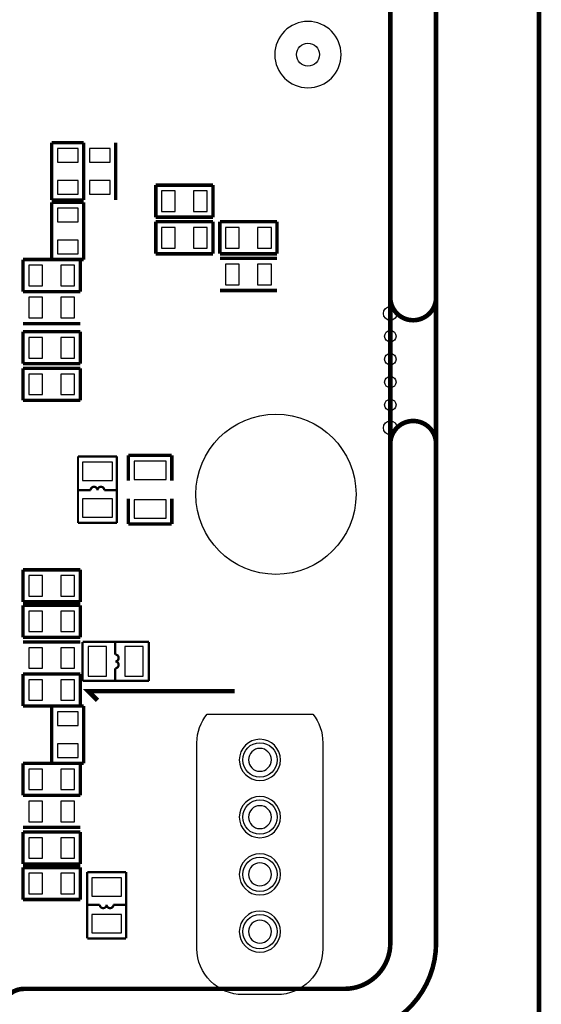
# Model space of a CAD drawing. Extents: x -7 to 124, y -15 to 152.
# Tile 9 of 11: x 101 to 124, y 20 to 63. Entities that reach past the tile are written whole.
import ezdxf

# ---------------------------------------------------------------- set-up
doc = ezdxf.new("R2010")
doc.units = 0
for name, color, linetype in [('BOARD', 6, 'CONTINUOUS'), ('PAD', 52, 'CONTINUOUS'), ('PSR', 200, 'CONTINUOUS'), ('SILK', 120, 'CONTINUOUS')]:
    doc.layers.add(name, color=color, linetype=linetype)

msp = doc.modelspace()

# ---------------------------------------------------------------- linework, layer by layer
at = {"layer": 'BOARD', "const_width": 0.2}
for points in [[(119, 150.0002), (119, 23)], [(123.5, 2), (123.5, 150.0002)]]:
    msp.add_lwpolyline(points, dxfattribs=at)
for points in [[(76.25, 4.5001), (76.25, 1, 0.414214), (77.25, 0), (98.0001, 0, 0.414214), (100.0001, 2), (100.0001, 20, -0.414214), (101.0001, 21), (115, 21, 0.414214), (117, 23), (117, 73.0001, 0.414214), (115, 75.0001), (99.7501, 75.0001, 0.414214), (98.7501, 74.0001), (98.7501, 70.0001)], [(117, 51.5), (117, 51.2, 0.414214), (118, 50.2, 0.414214), (119, 51.2), (119, 51.5)], [(119, 44.5), (119, 44.8, 0.414214), (118, 45.8, 0.414214), (117, 44.8), (117, 44.5)], [(115, 19, 0.41422), (119, 23)]]:
    msp.add_lwpolyline(points, format="xyb", dxfattribs=at)
at = {"layer": 'BOARD'}
for points in [[(111.8, 30.9996, 1), (110.8, 30.9996, 1), (111.8, 30.9996)], [(111.8, 28.4996, 1), (110.8, 28.4996, 1), (111.8, 28.4996)], [(111.8, 25.9996, 1), (110.8, 25.9996, 1), (111.8, 25.9996)], [(111.8, 23.4996, 1), (110.8, 23.4996, 1), (111.8, 23.4996)]]:
    msp.add_lwpolyline(points, format="xyb", dxfattribs=at)
at = {"layer": 'PAD'}
for points in [[(103.34995, 57.69995), (102.45005, 57.69995), (102.45005, 57.10005), (103.34995, 57.10005)], [(103.85005, 57.10005), (104.74995, 57.10005), (104.74995, 57.69995), (103.85005, 57.69995)], [(103.34995, 56.29995), (102.45005, 56.29995), (102.45005, 55.70005), (103.34995, 55.70005)], [(103.85005, 55.70005), (104.74995, 55.70005), (104.74995, 56.29995), (103.85005, 56.29995)], [(107.00005, 55.84995), (107.00005, 54.95005), (107.59995, 54.95005), (107.59995, 55.84995)], [(108.40005, 55.84995), (108.40005, 54.95005), (108.99995, 54.95005), (108.99995, 55.84995)], [(102.45005, 54.50005), (103.34995, 54.50005), (103.34995, 55.09995), (102.45005, 55.09995)], [(107.6, 53.35), (107.6, 54.2499), (107.0001, 54.2499), (107.0001, 53.35)], [(109, 53.35), (109, 54.2499), (108.4001, 54.2499), (108.4001, 53.35)], [(110.4, 53.35), (110.4, 54.2499), (109.8001, 54.2499), (109.8001, 53.35)], [(111.8, 53.35), (111.8, 54.2499), (111.2001, 54.2499), (111.2001, 53.35)], [(102.45005, 53.10005), (103.34995, 53.10005), (103.34995, 53.69995), (102.45005, 53.69995)], [(101.8, 51.7), (101.8, 52.5999), (101.2001, 52.5999), (101.2001, 51.7)], [(103.2, 51.7), (103.2, 52.5999), (102.6001, 52.5999), (102.6001, 51.7)], [(109.80005, 52.64995), (109.80005, 51.75005), (110.39995, 51.75005), (110.39995, 52.64995)], [(111.20005, 52.64995), (111.20005, 51.75005), (111.79995, 51.75005), (111.79995, 52.64995)], [(101.20005, 51.19995), (101.20005, 50.30005), (101.79995, 50.30005), (101.79995, 51.19995)], [(102.60005, 51.19995), (102.60005, 50.30005), (103.19995, 50.30005), (103.19995, 51.19995)], [(101.20005, 49.44995), (101.20005, 48.55005), (101.79995, 48.55005), (101.79995, 49.44995)], [(102.60005, 49.44995), (102.60005, 48.55005), (103.19995, 48.55005), (103.19995, 49.44995)], [(101.8, 46.95), (101.8, 47.8499), (101.2001, 47.8499), (101.2001, 46.95)], [(103.2, 46.95), (103.2, 47.8499), (102.6001, 47.8499), (102.6001, 46.95)], [(103.55, 43.2), (104.85, 43.2), (104.85, 44), (103.55, 44)], [(105.8, 43.24995), (107.2, 43.24995), (107.2, 44.05005), (105.8, 44.05005)], [(103.55, 41.6), (104.85, 41.6), (104.85, 42.4), (103.55, 42.4)], [(105.8, 41.54995), (107.2, 41.54995), (107.2, 42.35005), (105.8, 42.35005)], [(101.20005, 39.04995), (101.20005, 38.15005), (101.79995, 38.15005), (101.79995, 39.04995)], [(102.60005, 39.04995), (102.60005, 38.15005), (103.19995, 38.15005), (103.19995, 39.04995)], [(101.8, 36.6), (101.8, 37.4999), (101.2001, 37.4999), (101.2001, 36.6)], [(103.2, 36.6), (103.2, 37.4999), (102.6001, 37.4999), (102.6001, 36.6)], [(101.8, 35), (101.8, 35.8999), (101.2001, 35.8999), (101.2001, 35)], [(103.2, 35), (103.2, 35.8999), (102.6001, 35.8999), (102.6001, 35)], [(103.8, 35.95), (103.8, 34.65), (104.6, 34.65), (104.6, 35.95)], [(105.4, 35.95), (105.4, 34.65), (106.2, 34.65), (106.2, 35.95)], [(101.20005, 34.49995), (101.20005, 33.60005), (101.79995, 33.60005), (101.79995, 34.49995)], [(102.60005, 34.49995), (102.60005, 33.60005), (103.19995, 33.60005), (103.19995, 34.49995)], [(102.45005, 32.50005), (103.34995, 32.50005), (103.34995, 33.09995), (102.45005, 33.09995)], [(102.45005, 31.10005), (103.34995, 31.10005), (103.34995, 31.69995), (102.45005, 31.69995)], [(101.8, 29.7), (101.8, 30.5999), (101.2001, 30.5999), (101.2001, 29.7)], [(103.2, 29.7), (103.2, 30.5999), (102.6001, 30.5999), (102.6001, 29.7)], [(101.20005, 29.19995), (101.20005, 28.30005), (101.79995, 28.30005), (101.79995, 29.19995)], [(102.60005, 29.19995), (102.60005, 28.30005), (103.19995, 28.30005), (103.19995, 29.19995)], [(101.20005, 27.59995), (101.20005, 26.70005), (101.79995, 26.70005), (101.79995, 27.59995)], [(102.60005, 27.59995), (102.60005, 26.70005), (103.19995, 26.70005), (103.19995, 27.59995)], [(101.8, 25.15), (101.8, 26.0499), (101.2001, 26.0499), (101.2001, 25.15)], [(103.2, 25.15), (103.2, 26.0499), (102.6001, 26.0499), (102.6001, 25.15)], [(105.25, 25.85), (103.95, 25.85), (103.95, 25.05), (105.25, 25.05)], [(105.25, 24.25), (103.95, 24.25), (103.95, 23.45), (105.25, 23.45)]]:
    msp.add_lwpolyline(points, close=True, dxfattribs=at)
for centre, radius in [((113.4, 61.8), 0.5), ((117, 50.5), 0.3), ((117, 49.5), 0.25), ((117, 48.5), 0.25), ((117, 47.5), 0.25), ((117, 46.5), 0.25), ((112, 42.6), 3.5), ((117, 45.5), 0.3), ((111.3, 30.9996), 0.75005), ((111.3, 28.4996), 0.75005), ((111.3, 25.9996), 0.75005), ((111.3, 23.4996), 0.75005)]:
    msp.add_circle(centre, radius, dxfattribs=at)
at = {"layer": 'PSR'}
msp.add_lwpolyline([(114.85, 61.8, 1), (111.95, 61.8, 1)], format="xyb", close=True, dxfattribs=at)
at = {"layer": 'SILK'}
for points, const_width in [([(102.2, 57.9499), (103.6, 57.9499)], 0.1501), ([(102.2, 55.4501), (102.2, 57.9499)], 0.1501), ([(103.6, 57.9499), (103.6, 55.4501)], 0.1501), ([(103.6, 55.4501), (103.6, 57.9499)], 0.1501), ([(105, 57.9499), (105, 55.4501)], 0.1501), ([(106.7501, 54.7), (106.7501, 56.1)], 0.1501), ([(106.7501, 56.1), (109.2499, 56.1)], 0.1501), ([(109.2499, 56.1), (109.2499, 54.7)], 0.1501), ([(103.6, 55.4501), (102.2, 55.4501)], 0.1501), ([(102.2, 52.8501), (102.2, 55.3499)], 0.1501), ([(102.2, 55.3499), (103.6, 55.3499)], 0.1501), ([(103.6, 55.3499), (103.6, 52.8501)], 0.1501), ([(109.2499, 54.7), (106.7501, 54.7)], 0.1501), ([(106.7501, 53.1), (106.7501, 54.5)], 0.1501), ([(106.7501, 54.5), (109.2499, 54.5)], 0.1501), ([(109.2499, 54.5), (109.2499, 53.1)], 0.1501), ([(109.5501, 53.1), (109.5501, 54.5)], 0.1501), ([(109.5501, 54.5), (112.0499, 54.5)], 0.1501), ([(112.0499, 54.5), (112.0499, 53.1)], 0.1501), ([(100.9501, 51.45), (100.9501, 52.85)], 0.1501), ([(100.9501, 52.85), (103.4499, 52.85)], 0.1501), ([(103.6, 52.8501), (102.2, 52.8501)], 0.1501), ([(103.4499, 52.85), (103.4499, 51.45)], 0.1501), ([(109.2499, 53.1), (106.7501, 53.1)], 0.1501), ([(112.0499, 53.1), (109.5501, 53.1)], 0.1501), ([(109.5501, 52.9), (112.0499, 52.9)], 0.1501), ([(103.4499, 51.45), (100.9501, 51.45)], 0.1501), ([(100.9501, 51.45), (103.4499, 51.45)], 0.1501), ([(112.0499, 51.5), (109.5501, 51.5)], 0.1501), ([(103.4499, 50.05), (100.9501, 50.05)], 0.1501), ([(100.9501, 48.3), (100.9501, 49.7)], 0.1501), ([(100.9501, 49.7), (103.4499, 49.7)], 0.1501), ([(103.4499, 49.7), (103.4499, 48.3)], 0.1501), ([(103.4499, 48.3), (100.9501, 48.3)], 0.1501), ([(100.9501, 46.7), (100.9501, 48.1)], 0.1501), ([(100.9501, 48.1), (103.4499, 48.1)], 0.1501), ([(103.4499, 48.1), (103.4499, 46.7)], 0.1501), ([(103.4499, 46.7), (100.9501, 46.7)], 0.1501), ([(103.35, 44.25), (103.35, 41.35)], 0.1), ([(105.05, 44.25), (103.35, 44.25)], 0.1), ([(105.05, 41.35), (105.05, 44.25)], 0.1), ([(105.55, 44.3), (107.45, 44.3)], 0.15), ([(105.55, 43.2), (105.55, 44.3)], 0.15), ([(107.45, 44.3), (107.45, 43.2)], 0.15), ([(103.9, 42.775), (103.35, 42.775)], 0.1), ([(104.5, 42.775), (105.05, 42.775)], 0.1), ([(105.55, 42.4), (105.55, 41.3)], 0.15), ([(107.45, 41.3), (107.45, 42.4)], 0.15), ([(103.35, 41.35), (105.05, 41.35)], 0.1), ([(105.55, 41.3), (107.45, 41.3)], 0.15), ([(100.9501, 37.9), (100.9501, 39.3)], 0.1501), ([(100.9501, 39.3), (103.4499, 39.3)], 0.1501), ([(103.4499, 39.3), (103.4499, 37.9)], 0.1501), ([(103.4499, 37.9), (100.9501, 37.9)], 0.1501), ([(100.9501, 36.35), (100.9501, 37.75)], 0.1501), ([(100.9501, 37.75), (103.4499, 37.75)], 0.1501), ([(103.4499, 37.75), (103.4499, 36.35)], 0.1501), ([(103.4499, 36.35), (100.9501, 36.35)], 0.1501), ([(100.9501, 36.15), (103.4499, 36.15)], 0.1501), ([(103.55, 36.15), (103.55, 34.45)], 0.1), ([(106.45, 36.15), (103.55, 36.15)], 0.1), ([(104.975, 35.6), (104.975, 36.15)], 0.1), ([(106.45, 34.45), (106.45, 36.15)], 0.1), ([(104.975, 35), (104.975, 34.45)], 0.1), ([(100.9501, 33.35), (100.9501, 34.75)], 0.1501), ([(100.9501, 34.75), (103.4499, 34.75)], 0.1501), ([(103.4499, 34.75), (100.9501, 34.75)], 0.1501), ([(103.4499, 34.75), (103.4499, 33.35)], 0.1501), ([(103.55, 34.45), (106.45, 34.45)], 0.1), ([(110.2, 34), (103.8, 34), (104.2, 33.6)], 0.2), ([(103.4499, 33.35), (100.9501, 33.35)], 0.1501), ([(102.2, 30.8501), (102.2, 33.3499)], 0.1501), ([(102.2, 33.3499), (103.6, 33.3499)], 0.1501), ([(103.6, 33.3499), (103.6, 30.8501)], 0.1501), ([(100.9501, 29.45), (100.9501, 30.85)], 0.1501), ([(100.9501, 30.85), (103.4499, 30.85)], 0.1501), ([(103.6, 30.8501), (102.2, 30.8501)], 0.1501), ([(103.4499, 30.85), (103.4499, 29.45)], 0.1501), ([(103.4499, 29.45), (100.9501, 29.45)], 0.1501), ([(100.9501, 29.45), (103.4499, 29.45)], 0.1501), ([(103.4499, 28.05), (100.9501, 28.05)], 0.1501), ([(100.9501, 26.45), (100.9501, 27.85)], 0.1501), ([(100.9501, 27.85), (103.4499, 27.85)], 0.1501), ([(103.4499, 27.85), (103.4499, 26.45)], 0.1501), ([(103.4499, 26.45), (100.9501, 26.45)], 0.1501), ([(100.9501, 24.9), (100.9501, 26.3)], 0.1501), ([(100.9501, 26.3), (103.4499, 26.3)], 0.1501), ([(103.4499, 26.3), (103.4499, 24.9)], 0.1501), ([(105.45, 26.1), (103.75, 26.1)], 0.1), ([(103.75, 26.1), (103.75, 23.2)], 0.1), ([(105.45, 23.2), (105.45, 26.1)], 0.1), ([(103.4499, 24.9), (100.9501, 24.9)], 0.1501), ([(104.3, 24.675), (103.75, 24.675)], 0.1), ([(104.9, 24.675), (105.45, 24.675)], 0.1), ([(103.75, 23.2), (105.45, 23.2)], 0.1)]:
    msp.add_lwpolyline(points, dxfattribs=dict(at, const_width=const_width))
at = {"layer": 'SILK', "const_width": 0.1}
for points in [[(104.2, 42.775, 1), (103.9, 42.775)], [(104.5, 42.775, 1), (104.2, 42.775)], [(104.975, 35.3, 1), (104.975, 35.6)], [(104.975, 35, 1), (104.975, 35.3)], [(104.3, 24.675, 1), (104.6, 24.675)], [(104.6, 24.675, 1), (104.9, 24.675)]]:
    msp.add_lwpolyline(points, format="xyb", dxfattribs=at)
at = {"layer": 'SILK'}
for points in [[(110.55, 20.7496, -0.414214), (108.55, 22.7496), (108.55, 31.7496, -0.170481), (108.9891, 33), (113.6109, 33, -0.170481), (114.05, 31.7496), (114.05, 22.7496, -0.414214), (112.05, 20.7496)], [(112.2, 30.9996, 1), (110.4, 30.9996, 1)], [(112.2, 28.4996, 1), (110.4, 28.4996, 1)], [(112.2, 25.9996, 1), (110.4, 25.9996, 1)], [(112.2, 23.4996, 1), (110.4, 23.4996, 1)]]:
    msp.add_lwpolyline(points, format="xyb", close=True, dxfattribs=at)

doc.saveas('drawing.dxf')
